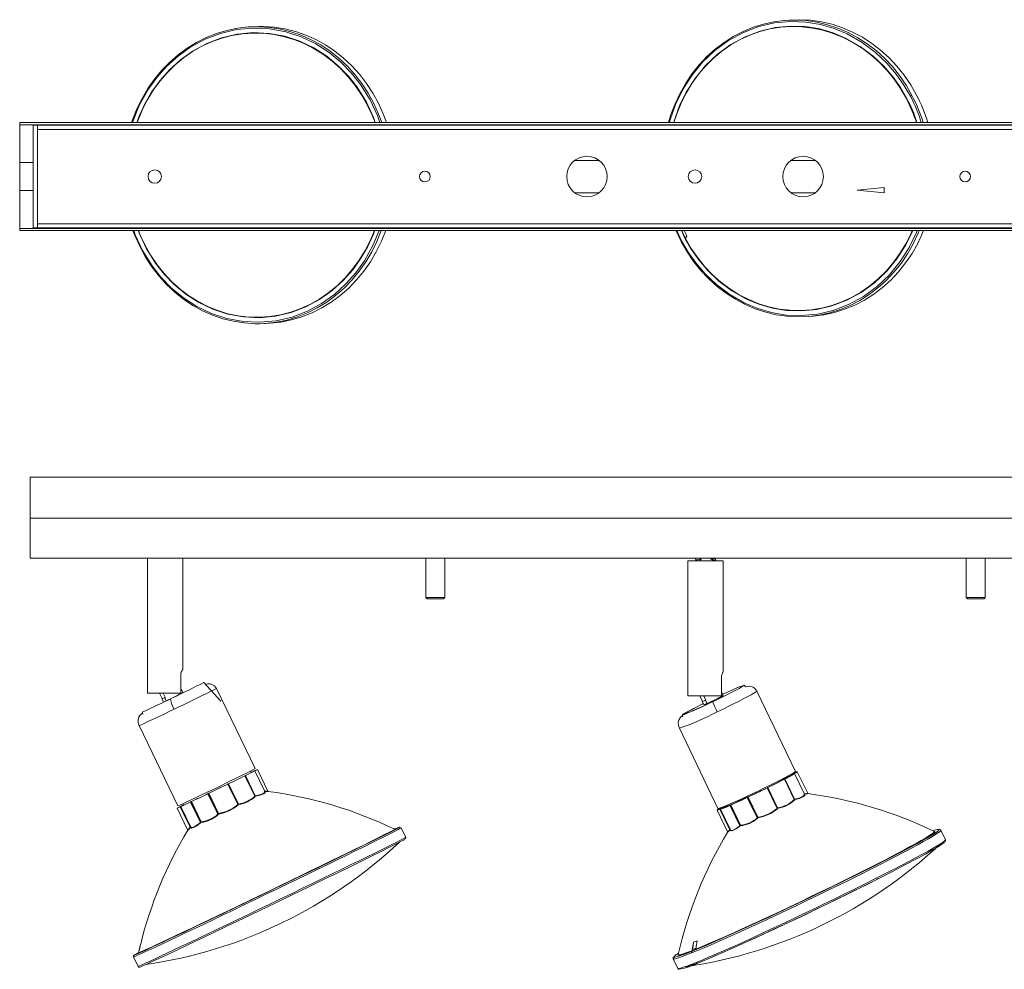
# Model space of a CAD drawing. Header units: millimetres. Extents: x 240 to 953, y -286 to 66.
# Tile 1 of 2: x 240 to 604, y -286 to 66. Entities that reach past the tile are written whole.
import ezdxf

# ---------------------------------------------------------------- set-up
doc = ezdxf.new("R2010")
doc.units = ezdxf.units.MM

msp = doc.modelspace()

# ---------------------------------------------------------------- linework, layer by layer
at = {"color": 7, "linetype": 'Continuous', "lineweight": 15}
for p, q in [((328.53, 63.16), (326.83, 63.13)), ((524.69, 65.57), (523, 65.43)), ((740, 27.63), (240, 27.63)), ((240, 27.63), (240, -12.37)), ((740, 26.83), (240, 26.83)), ((245, 26.63), (735, 26.63)), ((245, -11.37), (245, 26.63)), ((246.54, 26.63), (246.54, -11.37)), ((733.46, 25.09), (246.54, 25.09)), ((445.5, 13.63), (454.5, 13.63)), ((525.5, 13.63), (534.5, 13.63)), ((454.5, 1.63), (445.5, 1.63)), ((534.5, 1.63), (525.5, 1.63)), ((550, 2.63), (560, 3.63)), ((560, 1.63), (550, 2.63)), ((560, 3.63), (560, 1.63)), ((246.54, -9.84), (733.46, -9.84)), ((240, -11.57), (740, -11.57)), ((240, -12.37), (740, -12.37)), ((735, -11.37), (245, -11.37)), ((328.79, -46.85), (330.48, -46.82)), ((532.19, -44.19), (533.88, -44.04)), ((243.86, -103.71), (743.86, -103.71)), ((243.86, -133.71), (243.86, -103.71)), ((243.86, -118.91), (743.86, -118.91)), ((243.86, -133.71), (289.96, -133.71)), ((287.36, -133.71), (287.36, -183.71)), ((289.98, -133.71), (743.86, -133.71)), ((300.36, -174.88), (300.36, -133.71)), ((390.36, -133.71), (390.36, -148.21)), ((397.36, -148.21), (397.36, -133.71)), ((487.36, -134.71), (487.36, -184.71)), ((487.36, -134.71), (500.36, -134.71)), ((490, -133.85), (490.45, -134.35)), ((490.13, -133.71), (490.01, -133.85)), ((490.04, -133.86), (490.02, -133.85)), ((490.46, -134.34), (490.13, -134.71)), ((497.26, -133.86), (497.4, -133.71)), ((497.72, -134.35), (497.27, -133.85)), ((497.4, -134.71), (497.72, -134.36)), ((500.36, -175.95), (500.36, -134.71)), ((590.36, -133.71), (590.36, -148.21)), ((597.36, -148.21), (597.36, -133.71)), ((390.36, -148.21), (390.86, -148.71)), ((397.36, -148.21), (390.36, -148.21)), ((396.86, -148.71), (390.86, -148.71)), ((396.86, -148.71), (397.36, -148.21)), ((590.36, -148.21), (590.86, -148.71)), ((597.36, -148.21), (590.36, -148.21)), ((596.86, -148.71), (590.86, -148.71)), ((596.86, -148.71), (597.36, -148.21)), ((299.63, -176.24), (299.63, -183.71)), ((499.81, -177.24), (499.81, -184.71)), ((299.74, -182.34), (299.63, -182.1)), ((314.46, -186.69), (308.22, -179.7)), ((327.21, -211.62), (312.87, -181.9)), ((508.74, -181.29), (508.23, -180.72)), ((299.63, -183.71), (287.36, -183.71)), ((291.77, -183.71), (292.74, -185.72)), ((292.64, -185.77), (293.21, -186.95)), ((293.08, -183.71), (293.81, -185.22)), ((293.67, -185.29), (293.81, -185.22)), ((294.24, -186.47), (293.67, -185.29)), ((299.47, -183.95), (299.36, -183.71)), ((300.41, -183.47), (299.84, -182.29)), ((499.81, -184.71), (487.36, -184.71)), ((491.77, -184.71), (492.74, -186.71)), ((493.28, -184.71), (494.01, -186.22)), ((499.65, -184.95), (499.51, -185.02)), ((499.51, -185.02), (499.51, -185.02)), ((499.65, -184.95), (499.53, -184.71)), ((500.42, -184.48), (499.85, -183.3)), ((527.16, -212.64), (512.87, -182.92)), ((492.64, -186.76), (493.21, -187.94)), ((493.87, -186.29), (494.01, -186.22)), ((494.43, -187.47), (493.87, -186.29)), ((494.57, -187.4), (494.43, -187.47)), ((494.57, -187.4), (494.58, -187.41)), ((285.4, -190.71), (285.53, -191.48)), ((485.39, -191.7), (485.52, -192.46)), ((284.23, -195.72), (298.57, -225.44)), ((484.21, -196.7), (498.5, -226.42)), ((323.41, -214.25), (323.39, -214.26)), ((323.4, -214.26), (327.07, -221.86)), ((323.41, -214.25), (323.41, -214.25)), ((323.42, -214.26), (323.42, -214.25)), ((323.42, -214.25), (327.05, -221.76)), ((323.42, -214.26), (327.06, -221.8)), ((327.15, -221.71), (323.53, -214.2)), ((325.72, -213.03), (325.48, -212.52)), ((325.72, -213.03), (325.72, -213.03)), ((326.66, -212.54), (326.65, -212.55)), ((326.73, -212.51), (326.81, -212.48)), ((326.81, -212.48), (326.85, -212.46)), ((326.91, -212.5), (326.95, -212.48)), ((326.97, -212.47), (326.95, -212.48)), ((326.95, -212.48), (326.97, -212.47)), ((326.97, -212.47), (327, -212.46)), ((330.72, -220.15), (327.01, -212.47)), ((327.01, -212.47), (327.01, -212.47)), ((331.86, -219.93), (328.01, -211.95)), ((328.01, -211.95), (328.01, -211.95)), ((525.58, -213.84), (525.53, -213.74)), ((526.73, -213.15), (526.66, -213.18)), ((526.66, -213.18), (526.73, -213.15)), ((526.76, -213.46), (526.72, -213.48)), ((526.72, -213.48), (526.76, -213.46)), ((526.78, -213.13), (526.73, -213.15)), ((526.73, -213.15), (526.78, -213.13)), ((526.77, -213.46), (526.75, -213.49)), ((526.76, -213.46), (526.76, -213.46)), ((526.76, -213.46), (526.77, -213.46)), ((526.78, -213.13), (527.01, -213.03)), ((526.81, -213.47), (526.79, -213.46)), ((530.49, -221.12), (526.81, -213.47)), ((531.71, -220.75), (527.87, -212.76)), ((310.03, -220.75), (317.08, -217.35)), ((317.11, -217.32), (317.07, -217.35)), ((317.08, -217.35), (317.12, -217.33)), ((317.08, -217.35), (320.74, -224.94)), ((317.16, -217.3), (317.11, -217.32)), ((317.12, -217.33), (317.17, -217.31)), ((317.12, -217.33), (320.76, -224.88)), ((317.17, -217.31), (320.79, -224.82)), ((320.96, -224.74), (317.34, -217.23)), ((520.58, -226.13), (516.97, -218.62)), ((523.1, -215.5), (523.08, -215.51)), ((523.11, -215.5), (523.1, -215.5)), ((523.1, -215.52), (526.75, -223.11)), ((523.11, -215.51), (523.12, -215.5)), ((523.11, -215.51), (526.74, -223.06)), ((523.12, -215.5), (526.73, -223.01)), ((526.84, -222.96), (523.22, -215.44)), ((309.76, -220.87), (309.7, -220.9)), ((309.7, -220.91), (309.77, -220.88)), ((309.7, -220.91), (313.36, -228.5)), ((309.84, -220.83), (309.76, -220.87)), ((309.77, -220.88), (309.85, -220.84)), ((309.77, -220.88), (313.41, -228.43)), ((310.03, -220.75), (309.85, -220.84)), ((309.85, -220.84), (313.47, -228.35)), ((313.65, -228.26), (310.03, -220.75)), ((327.06, -221.8), (327.05, -221.76)), ((327.23, -221.86), (327.24, -221.9)), ((330.66, -220.18), (330.66, -220.21)), ((330.69, -220.13), (330.75, -220.15)), ((330.8, -220.18), (330.82, -220.32)), ((509.38, -222.26), (509.32, -222.29)), ((509.32, -222.3), (512.97, -229.89)), ((509.46, -222.22), (509.38, -222.26)), ((509.39, -222.26), (509.47, -222.22)), ((509.39, -222.26), (513.02, -229.81)), ((509.47, -222.22), (513.08, -229.74)), ((513.26, -229.65), (509.65, -222.14)), ((516.74, -218.72), (516.69, -218.75)), ((516.7, -218.75), (520.35, -226.34)), ((516.79, -218.7), (516.74, -218.72)), ((516.75, -218.73), (516.8, -218.7)), ((516.75, -218.73), (520.38, -226.28)), ((516.8, -218.7), (520.41, -226.21)), ((530.44, -221.15), (530.44, -221.21)), ((530.48, -221.11), (530.54, -221.13)), ((530.59, -221.16), (530.6, -221.32)), ((299.36, -225.72), (299.35, -225.73)), ((299.4, -225.7), (299.36, -225.72)), ((299.46, -225.76), (299.51, -225.73)), ((299.46, -225.76), (303.13, -233.35)), ((299.51, -225.72), (299.47, -225.74)), ((299.59, -225.69), (299.51, -225.72)), ((299.51, -225.73), (299.59, -225.7)), ((299.51, -225.73), (303.15, -233.28)), ((299.59, -225.7), (303.21, -233.21)), ((299.66, -225.62), (299.65, -225.62)), ((299.67, -225.66), (299.65, -225.67)), ((299.65, -225.67), (303.33, -233.3)), ((299.71, -225.63), (299.67, -225.65)), ((299.67, -225.65), (299.67, -225.65)), ((300.31, -225.26), (300.57, -225.13)), ((300.34, -224.65), (300.59, -225.15)), ((303.32, -223.95), (303.25, -223.98)), ((303.25, -223.99), (303.32, -223.96)), ((303.25, -223.99), (306.92, -231.58)), ((303.4, -223.9), (303.32, -223.95)), ((303.32, -223.96), (303.41, -223.91)), ((303.32, -223.96), (306.96, -231.5)), ((303.41, -223.91), (307.03, -231.42)), ((307.18, -231.35), (303.56, -223.84)), ((320.76, -224.88), (320.79, -224.82)), ((320.99, -224.91), (320.96, -224.97)), ((500.38, -225.83), (500.43, -225.94)), ((502.99, -225.16), (502.93, -225.19)), ((502.93, -225.2), (506.58, -232.79)), ((503.08, -225.12), (502.99, -225.16)), ((503, -225.17), (503.08, -225.13)), ((503, -225.17), (506.62, -232.72)), ((503.08, -225.13), (506.69, -232.64)), ((503.24, -225.05), (503.23, -225.05)), ((506.85, -232.57), (503.23, -225.06)), ((526.74, -223.06), (526.73, -223.01)), ((526.91, -223.11), (526.92, -223.15)), ((298.32, -226.27), (302.18, -234.28)), ((313.41, -228.43), (313.47, -228.35)), ((313.65, -228.26), (313.47, -228.35)), ((313.65, -228.45), (313.59, -228.53)), ((498.16, -227.06), (501.99, -235.03)), ((499.24, -226.34), (499.37, -226.2)), ((499.26, -226.34), (499.24, -226.34)), ((499.29, -226.65), (499.24, -226.67)), ((499.24, -226.69), (502.89, -234.28)), ((499.3, -226.32), (499.26, -226.34)), ((499.31, -226.32), (499.28, -226.34)), ((499.36, -226.62), (499.29, -226.65)), ((499.29, -226.67), (499.36, -226.63)), ((499.29, -226.67), (502.92, -234.21)), ((499.36, -226.63), (502.97, -234.14)), ((499.44, -226.6), (499.42, -226.64)), ((499.42, -226.64), (503.09, -234.28)), ((499.48, -226.6), (499.44, -226.59)), ((520.38, -226.28), (520.41, -226.21)), ((520.61, -226.3), (520.58, -226.37)), ((303.15, -233.28), (303.21, -233.21)), ((303.34, -233.32), (303.31, -233.22)), ((306.96, -231.5), (307.03, -231.42)), ((307.16, -231.55), (307.09, -231.63)), ((506.62, -232.72), (506.69, -232.64)), ((506.82, -232.77), (506.75, -232.85)), ((507.2, -232.59), (506.85, -232.57)), ((513.02, -229.81), (513.08, -229.74)), ((513.25, -229.84), (513.19, -229.92)), ((302.17, -234.45), (302.22, -234.38)), ((302.38, -234.17), (302.83, -233.65)), ((303.28, -233.36), (303.22, -233.43)), ((303.39, -233.47), (303.28, -233.36)), ((378.83, -234.08), (378.83, -234.08)), ((378.99, -234.07), (378.97, -234.09)), ((382.9, -237.08), (381.21, -233.57)), ((502.03, -235.01), (502, -235.02)), ((502.7, -234.46), (502.89, -234.28)), ((502.97, -234.14), (502.92, -234.21)), ((503.04, -234.3), (502.98, -234.37)), ((503.16, -234.46), (503.04, -234.3)), ((578.68, -234.88), (578.73, -234.92)), ((581.02, -234.43), (581.02, -234.42)), ((582.71, -237.95), (581.02, -234.43)), ((382.9, -237.08), (382.9, -237.09)), ((284.76, -276.66), (284.09, -279.46)), ((284.77, -276.67), (284.77, -276.67)), ((284.78, -276.67), (284.77, -276.67)), ((489.44, -275.93), (489.44, -275.93)), ((283.91, -279.96), (284, -279.88)), ((284.12, -279.45), (284.04, -279.82)), ((282.13, -281.36), (282.13, -281.37)), ((282.13, -281.37), (283.83, -284.88)), ((481.88, -282), (481.89, -282.1)), ((481.88, -282.08), (481.89, -282.1)), ((481.89, -282.1), (483.58, -285.61)), ((283.84, -284.88), (283.83, -284.88)), ((483.59, -285.63), (483.58, -285.61))]:
    msp.add_line(p, q, dxfattribs=at)
at = {"color": 8, "linetype": 'Continuous', "lineweight": 15}
for p, q in [((245, 12.83), (240, 12.83)), ((240, 2.43), (245, 2.43)), ((485.05, -16.22), (483.23, -12.37)), ((486.38, -15.38), (484.95, -12.37)), ((485.03, -12.37), (486.46, -15.3)), ((325.61, -213.1), (325.72, -213.03)), ((525.43, -214.02), (525.52, -213.96)), ((526.53, -213.2), (526.57, -213.21)), ((526.72, -213.48), (526.72, -213.48)), ((526.76, -213.46), (526.76, -213.46)), ((300.59, -225.16), (300.6, -225.15)), ((300.59, -225.15), (300.59, -225.16)), ((499.22, -226.35), (499.24, -226.36)), ((499.26, -226.35), (499.28, -226.34)), ((284.01, -279.82), (284.02, -279.82)), ((282.13, -281.37), (282.15, -281.37))]:
    msp.add_line(p, q, dxfattribs=at)
at = {"color": 7, "linetype": 'Continuous', "lineweight": 15, "flags": 128}
for points in [[(524.69, 65.57), (524.86, 65.58), (528.85, 65.72), (532.84, 65.51), (536.81, 64.94), (540.73, 64.01), (544.57, 62.74), (548.32, 61.14), (551.94, 59.21), (555.41, 56.96), (558.72, 54.41), (561.83, 51.58), (564.74, 48.49), (567.41, 45.15), (569.84, 41.59), (572, 37.83)], [(326.83, 63.13), (324.57, 63.04), (320.6, 62.59), (316.68, 61.78), (312.84, 60.63), (309.08, 59.14), (305.46, 57.32), (301.97, 55.17), (298.65, 52.73), (295.53, 49.99), (292.61, 46.98), (289.92, 43.72), (287.47, 40.23), (285.29, 36.54), (283.38, 32.65), (281.76, 28.61), (281.42, 27.63)], [(328.53, 63.16), (330.25, 63.16), (334.24, 62.9), (338.19, 62.28), (342.09, 61.31), (345.9, 60), (349.61, 58.35), (353.19, 56.38), (356.61, 54.09), (359.86, 51.51), (362.91, 48.64), (365.75, 45.52), (368.35, 42.14), (370.69, 38.55), (372.77, 34.77), (374.57, 30.81), (375.77, 27.63)], [(523, 65.43), (519.22, 64.95), (515.31, 64.1), (511.49, 62.91), (507.77, 61.37), (504.17, 59.51), (500.73, 57.33), (497.47, 54.85), (494.4, 52.08), (491.54, 49.04), (488.92, 45.75), (486.55, 42.24), (484.45, 38.52), (482.62, 34.62), (481.09, 30.56), (480.19, 27.63)], [(572, 37.83), (572.06, 37.81), (572.03, 37.75), (572.01, 37.74)], [(281.92, -12.37), (282.74, -14.49), (284.54, -18.45), (286.62, -22.24), (288.97, -25.83), (291.57, -29.2), (294.4, -32.33), (297.45, -35.19), (300.7, -37.78), (304.12, -40.06), (307.7, -42.04), (311.41, -43.69), (315.23, -45), (319.12, -45.97), (323.07, -46.58), (327.06, -46.85), (328.79, -46.85)], [(375.52, -12.37), (373.93, -16.34), (372.02, -20.22), (369.84, -23.92), (367.4, -27.41), (364.7, -30.67), (361.79, -33.68), (358.66, -36.41), (355.34, -38.86), (351.86, -41), (348.23, -42.82), (344.48, -44.32), (340.63, -45.47), (336.71, -46.27), (332.74, -46.72), (330.48, -46.82)], [(482.94, -12.37), (482.99, -12.51), (484.88, -16.44)], [(574.61, -12.37), (574.26, -13.23), (572.43, -17.13), (570.33, -20.85), (567.96, -24.37), (565.34, -27.66), (562.48, -30.69), (559.41, -33.46), (556.15, -35.95), (552.71, -38.13), (549.11, -39.99), (545.39, -41.52), (541.57, -42.72), (537.66, -43.56), (533.88, -44.04)], [(484.88, -16.44), (484.83, -16.43), (484.86, -16.37), (484.94, -16.3), (485.05, -16.22)], [(484.88, -16.44), (487.04, -20.21), (489.47, -23.77), (492.14, -27.11), (495.05, -30.2), (498.16, -33.03), (501.47, -35.58), (504.94, -37.82), (508.56, -39.75), (512.31, -41.36), (516.15, -42.63), (520.07, -43.55), (524.04, -44.12), (528.03, -44.34), (532.02, -44.2), (532.19, -44.19)], [(490.47, -134.35), (490.47, -134.34), (491.03, -134.26), (492.32, -134.18)], [(496.32, -133.71), (496.12, -133.85), (495.88, -134)], [(496.64, -134.47), (496.35, -134.69), (496.32, -134.71)], [(508.18, -180.7), (508.2, -180.78), (507.88, -181.02), (507.25, -181.4), (506.32, -181.93), (505.12, -182.57), (503.67, -183.32), (502.03, -184.16), (500.24, -185.05), (498.35, -185.98), (496.42, -186.91), (494.49, -187.82), (492.64, -188.69), (490.9, -189.48), (489.33, -190.18), (487.98, -190.77), (486.88, -191.23), (486.07, -191.54), (485.57, -191.7), (485.39, -191.7), (485.54, -191.54), (486.01, -191.23), (486.8, -190.77), (487.87, -190.18), (489.2, -189.48), (490.75, -188.69), (492.47, -187.82), (493.02, -187.55)], [(500.24, -184.11), (501.72, -183.43), (503.43, -182.66), (504.28, -182.28), (505.04, -181.95), (506.38, -181.4), (507.26, -181.09), (507.53, -181.07), (507.49, -181.11)], [(292.74, -185.71), (292.69, -185.74), (292.64, -185.77), (292.72, -185.74), (292.92, -185.64), (293.24, -185.49), (293.67, -185.29)], [(299.63, -182.38), (299.76, -182.32), (299.84, -182.29), (299.79, -182.32), (299.63, -182.41)], [(299.74, -182.34), (299.69, -182.37), (299.63, -182.4)], [(499.81, -183.29), (499.83, -183.29), (499.83, -183.32), (499.81, -183.34)], [(492.72, -186.68), (492.65, -186.74), (492.65, -186.77), (492.78, -186.74), (493.03, -186.64), (493.4, -186.49), (493.87, -186.29)], [(323.53, -214.2), (323.52, -214.2), (323.52, -214.2), (323.52, -214.2), (323.52, -214.2)], [(326.59, -212.61), (326.6, -212.6), (326.67, -212.58)], [(326.85, -212.46), (327.68, -212.07), (327.99, -211.94)], [(326.93, -212.49), (326.9, -212.5), (326.89, -212.51), (326.9, -212.5), (326.91, -212.5)], [(327.99, -211.94), (327.74, -212.08), (326.93, -212.49)], [(527.16, -212.64), (527.16, -212.67), (526.96, -212.86), (526.43, -213.21), (525.61, -213.69), (524.5, -214.31), (523.13, -215.04), (521.52, -215.87), (519.73, -216.78), (517.78, -217.76), (515.72, -218.78), (513.59, -219.81), (511.45, -220.83), (509.34, -221.83), (507.31, -222.78), (505.4, -223.65), (503.66, -224.43), (502.12, -225.1), (500.82, -225.65), (499.79, -226.06), (499.05, -226.33), (498.62, -226.44), (498.5, -226.42)], [(501.86, -225.56), (502.73, -225.2), (504.06, -224.62), (505.79, -223.85), (507.98, -222.85), (510.6, -221.63), (513.56, -220.22), (516.67, -218.7), (519.64, -217.22), (522.21, -215.9), (524.16, -214.85), (525.41, -214.13), (526, -213.73), (526.02, -213.66)], [(526.73, -213.46), (526.71, -213.48), (526.7, -213.48), (526.7, -213.48), (526.72, -213.48)], [(526.76, -213.46), (526.76, -213.46), (526.76, -213.46)], [(526.77, -213.47), (526.77, -213.47), (526.77, -213.46)], [(527.01, -213.03), (527.66, -212.79), (527.82, -212.78)], [(527.87, -212.76), (527.84, -212.75), (527.74, -212.77)], [(317.07, -217.35), (315.44, -218.14), (313.56, -219.05), (311.67, -219.96), (310.03, -220.74)], [(317.08, -217.35), (317.07, -217.35), (317.07, -217.35), (317.07, -217.35), (317.07, -217.35)], [(523.22, -215.44), (523.22, -215.44), (523.22, -215.44), (523.22, -215.44), (523.22, -215.44)], [(309.7, -220.9), (307.88, -221.78), (306.09, -222.64), (304.59, -223.35), (303.56, -223.83)], [(309.77, -220.88), (309.77, -220.88), (309.76, -220.88), (309.76, -220.87), (309.76, -220.87), (309.76, -220.87), (309.76, -220.87), (309.76, -220.87), (309.76, -220.87)], [(309.84, -220.83), (309.84, -220.83), (309.84, -220.83), (309.84, -220.83), (309.84, -220.84), (309.84, -220.84), (309.84, -220.84), (309.84, -220.84), (309.85, -220.84)], [(310.03, -220.75), (310.03, -220.75), (310.03, -220.75), (310.03, -220.74), (310.03, -220.74)], [(327.06, -221.8), (327.07, -221.83), (327.07, -221.86)], [(327.24, -221.9), (327.24, -221.93), (327.23, -221.96)], [(332.02, -220.05), (331.68, -220.06), (330.69, -220.13)], [(330.75, -220.15), (330.78, -220.16), (330.8, -220.18)], [(509.39, -222.26), (509.39, -222.26), (509.39, -222.26), (509.38, -222.26), (509.38, -222.26), (509.38, -222.26), (509.38, -222.26), (509.38, -222.26), (509.38, -222.26)], [(509.46, -222.22), (509.46, -222.22), (509.46, -222.22), (509.46, -222.22), (509.46, -222.22), (509.46, -222.22), (509.47, -222.22), (509.47, -222.22), (509.47, -222.22)], [(509.65, -222.14), (509.65, -222.13), (509.65, -222.13), (509.65, -222.13), (509.65, -222.13)], [(516.7, -218.75), (516.7, -218.75), (516.7, -218.75), (516.7, -218.75), (516.69, -218.75)], [(531.69, -220.76), (531.71, -220.76), (531.35, -220.85), (530.36, -220.98)], [(530.47, -221.11), (530.5, -221.11), (530.5, -221.11)], [(531.71, -220.85), (531.87, -220.87), (531.5, -220.97), (530.48, -221.11)], [(530.54, -221.13), (530.57, -221.15), (530.59, -221.16)], [(298.33, -226.26), (298.6, -226.11), (299.39, -225.71)], [(299.35, -225.73), (299.44, -225.67), (299.56, -225.61)], [(299.39, -225.71), (299.42, -225.7), (299.43, -225.69)], [(299.43, -225.69), (299.42, -225.7), (299.4, -225.7)], [(299.51, -225.73), (299.51, -225.73), (299.51, -225.73), (299.51, -225.73), (299.51, -225.73), (299.51, -225.72), (299.51, -225.72), (299.51, -225.72), (299.51, -225.72)], [(299.59, -225.69), (299.59, -225.69), (299.58, -225.69), (299.58, -225.69), (299.58, -225.69), (299.58, -225.69), (299.58, -225.69), (299.58, -225.7), (299.59, -225.7)], [(299.65, -225.56), (300.11, -225.33), (300.56, -225.11)], [(299.65, -225.62), (299.76, -225.55), (300.09, -225.37)], [(300.1, -225.4), (300.26, -225.34), (300.43, -225.27)], [(303.25, -223.99), (303.25, -223.98), (303.25, -223.98), (303.25, -223.98), (303.25, -223.98)], [(320.76, -224.88), (320.76, -224.91), (320.74, -224.94)], [(320.96, -224.97), (320.93, -225.01), (320.89, -225.06)], [(501.78, -225.59), (500.51, -226.07), (500.06, -226.17), (500.07, -226.15)], [(500.43, -225.94), (500.43, -225.94), (500.43, -225.94), (500.43, -225.94), (500.43, -225.94), (500.43, -225.94), (500.43, -225.94), (500.43, -225.94), (500.43, -225.94), (500.43, -225.94), (500.43, -225.94), (500.43, -225.94), (500.43, -225.94), (500.43, -225.94), (500.43, -225.94), (500.43, -225.94)], [(502.93, -225.2), (502.93, -225.2), (502.93, -225.19), (502.93, -225.19), (502.93, -225.19)], [(526.74, -223.06), (526.75, -223.09), (526.75, -223.11)], [(526.92, -223.15), (526.93, -223.19), (526.91, -223.22)], [(313.41, -228.43), (313.39, -228.47), (313.36, -228.5)], [(313.59, -228.53), (313.53, -228.58), (313.48, -228.63)], [(498.18, -227.03), (498.16, -227.04), (498.47, -226.8), (499.28, -226.34)], [(499.36, -226.22), (499.24, -226.32), (499.22, -226.35)], [(499.28, -226.34), (499.31, -226.32), (499.32, -226.32), (499.32, -226.32), (499.3, -226.32)], [(499.29, -226.67), (499.29, -226.66), (499.29, -226.66), (499.29, -226.66), (499.29, -226.66), (499.29, -226.66), (499.29, -226.66), (499.29, -226.65), (499.29, -226.65)], [(499.42, -226.6), (499.39, -226.61), (499.36, -226.62)], [(499.36, -226.62), (499.36, -226.62), (499.36, -226.62), (499.36, -226.62), (499.36, -226.62), (499.36, -226.63), (499.36, -226.63), (499.36, -226.63), (499.36, -226.63)], [(499.44, -226.59), (499.44, -226.59), (499.42, -226.6)], [(499.44, -226.6), (499.44, -226.59), (499.44, -226.59)], [(499.44, -226.6), (499.44, -226.6), (499.44, -226.6)], [(520.38, -226.28), (520.37, -226.31), (520.35, -226.34)], [(520.58, -226.37), (520.55, -226.42), (520.5, -226.46)], [(306.92, -231.58), (305.62, -232.56), (304.53, -233.2), (303.75, -233.47), (303.34, -233.32)], [(306.96, -231.5), (306.94, -231.55), (306.92, -231.58)], [(307.09, -231.63), (307.04, -231.68), (306.98, -231.73)], [(506.64, -232.95), (505.2, -233.98), (504.05, -234.57)], [(506.58, -232.79), (505.22, -233.77), (504.11, -234.36)], [(506.62, -232.72), (506.6, -232.76), (506.58, -232.79)], [(506.75, -232.85), (506.7, -232.9), (506.64, -232.95)], [(513.02, -229.81), (513, -229.85), (512.97, -229.89)], [(513.19, -229.92), (513.14, -229.97), (513.08, -230.02)], [(282.15, -281.37), (282.41, -281.28), (282.99, -281.04), (283.88, -280.64), (285.09, -280.1), (286.6, -279.41), (288.4, -278.57), (290.48, -277.6), (292.83, -276.5), (295.43, -275.27), (298.26, -273.93), (301.31, -272.48), (304.56, -270.94), (307.99, -269.31), (311.56, -267.6), (315.27, -265.82), (319.09, -263.99), (322.98, -262.12), (326.93, -260.22), (330.92, -258.3), (334.91, -256.38), (338.87, -254.46), (342.79, -252.56), (346.64, -250.69), (350.39, -248.87), (354.02, -247.11), (357.51, -245.41), (360.82, -243.78), (363.95, -242.25), (366.87, -240.82), (369.56, -239.49), (372.01, -238.28), (374.19, -237.2), (376.1, -236.24), (377.72, -235.43), (379.04, -234.76), (380.05, -234.23), (380.75, -233.86), (381.13, -233.63), (381.19, -233.57)], [(380.52, -233.33), (380.44, -233.42), (379.94, -233.7), (378.91, -234.25), (377.21, -235.11), (374.76, -236.35), (371.45, -237.99), (368.33, -239.54), (364.65, -241.35), (360.41, -243.43), (355.63, -245.76), (350.38, -248.32), (344.73, -251.06), (338.78, -253.94), (332.68, -256.89), (326.56, -259.84), (320.57, -262.72), (314.82, -265.48), (309.45, -268.05), (304.52, -270.4), (300.11, -272.49), (296.25, -274.32), (292.93, -275.89), (289.36, -277.56), (286.64, -278.82), (284.69, -279.72), (283.41, -280.29), (282.68, -280.6), (282.38, -280.7)], [(303.15, -233.52), (302.43, -234.24), (302.17, -234.45)], [(303.13, -233.35), (302.45, -234.03), (302.18, -234.27)], [(303.15, -233.28), (303.14, -233.32), (303.13, -233.35)], [(303.22, -233.43), (303.18, -233.49), (303.15, -233.52)], [(380.52, -233.33), (380.73, -233.28), (380.81, -233.3)], [(502.01, -235.22), (501.99, -235.23), (502.08, -235.09)], [(502.92, -234.21), (502.9, -234.25), (502.89, -234.28)], [(502.98, -234.37), (502.94, -234.42), (502.91, -234.46)], [(284.51, -285.11), (284.81, -285.01), (285.54, -284.7), (286.82, -284.13), (288.77, -283.24), (291.49, -281.98), (295.06, -280.3), (298.38, -278.74), (302.24, -276.91), (306.65, -274.81), (311.58, -272.46), (316.95, -269.89), (322.7, -267.14), (328.69, -264.25), (334.81, -261.3), (340.91, -258.36), (346.85, -255.48), (352.51, -252.73), (357.76, -250.17), (362.53, -247.84), (366.78, -245.76), (370.46, -243.95), (373.58, -242.41), (376.89, -240.76), (379.34, -239.52), (381.03, -238.66), (382.07, -238.11), (382.46, -237.89)], [(382.71, -237.64), (382.83, -237.52), (382.9, -237.08)], [(491.03, -283.66), (493.41, -282.69), (496.24, -281.49), (499.71, -279.98), (503.9, -278.13), (508.81, -275.92), (514.46, -273.33), (519.2, -271.13), (524.32, -268.73), (529.76, -266.15), (535.44, -263.42), (541.27, -260.6), (547.11, -257.74), (552.83, -254.9), (558.3, -252.15), (563.37, -249.56), (567.95, -247.19), (571.94, -245.07), (575.28, -243.25), (577.96, -241.74), (579.98, -240.54), (581.37, -239.65), (582.18, -239.04), (582.34, -238.81)], [(582.63, -238.61), (582.67, -238.55), (582.71, -238.46), (582.75, -238.37), (582.71, -237.95)], [(284.76, -276.66), (284.76, -276.67), (284.76, -276.67), (284.76, -276.67), (284.77, -276.67)], [(488.94, -278.68), (489.27, -277.33), (489.44, -275.93)], [(284.1, -279.47), (284.1, -279.47), (284.09, -279.47), (284.09, -279.47), (284.09, -279.46)], [(282.32, -280.81), (282.2, -280.93), (282.13, -281.36)], [(482.38, -281.52), (482.19, -281.67), (481.92, -281.96)]]:
    msp.add_lwpolyline(points, dxfattribs=at)
at = {"color": 8, "linetype": 'Continuous', "lineweight": 15, "flags": 128}
for points in [[(281.71, 27.63), (281.83, 28.05), (284.28, 33.97), (287.59, 39.9), (290.72, 44.26), (294.4, 48.42), (298.64, 52.27), (303.41, 55.67), (308.67, 58.5), (314.32, 60.66), (320.26, 62.06), (326.36, 62.62), (332.48, 62.35), (338.48, 61.23), (344.22, 59.35), (349.6, 56.76), (354.52, 53.59), (358.93, 49.96), (362.79, 45.97), (366.11, 41.76), (369.69, 36), (372.4, 30.2), (373.29, 27.63)], [(374.07, 27.63), (372.88, 30.78), (371.08, 34.74), (369, 38.52), (366.65, 42.11), (364.05, 45.48), (361.22, 48.61), (358.16, 51.48), (354.92, 54.06), (351.49, 56.35), (347.91, 58.32), (344.21, 59.97), (340.39, 61.28), (336.5, 62.25), (332.54, 62.87), (328.56, 63.13), (326.83, 63.13)], [(480.5, 27.63), (480.76, 28.68), (482.78, 34.3), (485.46, 39.81), (488.81, 45.07), (492.79, 49.95), (497.37, 54.3), (502.45, 58.01), (507.91, 60.98), (513.63, 63.15), (519.47, 64.5), (525.3, 65.05), (530.98, 64.84), (536.43, 63.95), (541.54, 62.47), (546.28, 60.5), (551.93, 57.3), (556.84, 53.61), (561.03, 49.62), (564.5, 45.55), (567.33, 41.52), (569.71, 37.42)], [(482.1, 27.63), (482.22, 28.12), (484.18, 33.56), (486.77, 38.9), (490.01, 43.99), (493.88, 48.72), (498.31, 52.93), (503.23, 56.52), (508.52, 59.4), (514.06, 61.51), (519.72, 62.82), (525.36, 63.35), (530.87, 63.15), (536.14, 62.29), (541.1, 60.85), (545.69, 58.94), (551.16, 55.84), (555.92, 52.27), (559.98, 48.4), (563.34, 44.46), (566.08, 40.55), (568.38, 36.58)], [(568.23, 36.51), (566.1, 40.2), (563.71, 43.69), (561.07, 46.95), (558.19, 49.97), (555.11, 52.71), (551.84, 55.17), (548.4, 57.33), (544.82, 59.16), (541.11, 60.67), (537.32, 61.83), (533.45, 62.64), (529.55, 63.1), (525.63, 63.2), (521.72, 62.93), (517.84, 62.32), (514.04, 61.34), (510.32, 60.02), (506.72, 58.37), (503.26, 56.39), (499.97, 54.09), (496.86, 51.5), (493.97, 48.63), (491.3, 45.49), (488.87, 42.12), (486.71, 38.54), (484.83, 34.76), (483.23, 30.82), (482.19, 27.63)], [(570.31, 37.69), (568.15, 41.45), (565.72, 45.01), (563.05, 48.35), (560.15, 51.44), (557.03, 54.27), (553.73, 56.82), (550.25, 59.06), (546.63, 61), (542.88, 62.6), (539.04, 63.87), (535.12, 64.79), (531.15, 65.37), (527.16, 65.58), (523.18, 65.44), (523, 65.43)], [(283.38, 27.63), (284.34, 30.25), (286.35, 34.58), (288.84, 38.91), (291.87, 43.13), (295.43, 47.16), (299.54, 50.89), (304.17, 54.18), (309.26, 56.93), (314.73, 59.02), (320.49, 60.37), (326.4, 60.92), (332.33, 60.65), (338.14, 59.58), (343.7, 57.75), (348.91, 55.24), (353.68, 52.17), (357.95, 48.65), (361.69, 44.79), (364.9, 40.71), (368.37, 35.13), (371, 29.51), (371.65, 27.63)], [(371.54, 27.63), (370.48, 30.31), (368.68, 34.18), (366.59, 37.86), (364.23, 41.35), (361.62, 44.61), (358.78, 47.62), (355.73, 50.36), (352.49, 52.81), (349.07, 54.96), (345.51, 56.78), (341.82, 58.28), (338.04, 59.43), (334.19, 60.23), (330.29, 60.68), (326.37, 60.76), (322.46, 60.49), (318.58, 59.86), (314.77, 58.88), (311.04, 57.55), (307.43, 55.88), (303.95, 53.89), (300.64, 51.58), (297.51, 48.98), (294.58, 46.09), (291.88, 42.95), (289.42, 39.57), (287.23, 35.98), (285.31, 32.2), (283.68, 28.25), (283.45, 27.63)], [(373.1, -12.37), (370.9, -17.69), (367.59, -23.62), (364.47, -27.98), (360.79, -32.15), (356.55, -35.99), (351.77, -39.39), (346.52, -42.22), (340.86, -44.38), (334.92, -45.78), (328.82, -46.35), (322.7, -46.07), (316.71, -44.96), (310.96, -43.07), (305.59, -40.49), (300.66, -37.32), (296.25, -33.68), (292.39, -29.7), (289.07, -25.49), (285.5, -19.72), (282.78, -13.92), (282.25, -12.37)], [(371.43, -12.37), (370.84, -13.98), (368.84, -18.31), (366.34, -22.63), (363.31, -26.86), (359.75, -30.89), (355.64, -34.61), (351.02, -37.9), (345.93, -40.65), (340.45, -42.74), (334.69, -44.09), (328.79, -44.64), (322.86, -44.37), (317.05, -43.3), (311.48, -41.47), (306.27, -38.97), (301.51, -35.9), (297.23, -32.37), (293.49, -28.51), (290.28, -24.43), (286.81, -18.85), (284.18, -13.23), (283.89, -12.37)], [(283.96, -12.37), (284.63, -14.03), (286.44, -17.9), (288.53, -21.59), (290.89, -25.07), (293.49, -28.33), (296.33, -31.34), (299.39, -34.08), (302.63, -36.53), (306.05, -38.68), (309.61, -40.51), (313.29, -42), (317.08, -43.15), (320.93, -43.96), (324.83, -44.4), (328.75, -44.49), (332.66, -44.22), (336.53, -43.59), (340.35, -42.6), (344.07, -41.27), (347.69, -39.6), (351.16, -37.61), (354.48, -35.3), (357.61, -32.7), (360.53, -29.82), (363.24, -26.68), (365.69, -23.3), (367.89, -19.7), (369.81, -15.92), (371.29, -12.37)], [(328.79, -46.85), (331.05, -46.75), (335.01, -46.3), (338.93, -45.5), (342.78, -44.35), (346.53, -42.85), (350.16, -41.03), (353.65, -38.89), (356.96, -36.44), (360.09, -33.71), (363.01, -30.7), (365.7, -27.44), (368.15, -23.95), (370.33, -20.25), (372.24, -16.37), (373.84, -12.37)], [(572.24, -12.37), (571.98, -13.09), (569.3, -18.6), (565.95, -23.86), (561.96, -28.74), (557.39, -33.09), (552.31, -36.8), (546.85, -39.77), (541.13, -41.94), (535.29, -43.3), (529.46, -43.84), (523.78, -43.64), (518.33, -42.75), (513.22, -41.27), (508.48, -39.29), (502.83, -36.09), (497.92, -32.4), (493.73, -28.42), (490.26, -24.35), (487.43, -20.31), (485.05, -16.22)], [(570.57, -12.37), (567.99, -17.69), (564.75, -22.79), (560.88, -27.51), (556.45, -31.73), (551.53, -35.32), (546.24, -38.2), (540.7, -40.3), (535.04, -41.61), (529.4, -42.14), (523.89, -41.94), (518.62, -41.08), (513.66, -39.64), (509.07, -37.73), (503.6, -34.63), (498.84, -31.06), (494.78, -27.2), (491.42, -23.25), (488.68, -19.35), (486.38, -15.38)], [(486.46, -15.3), (488.59, -19), (490.99, -22.49), (493.63, -25.75), (496.5, -28.77), (499.58, -31.51), (502.85, -33.97), (506.29, -36.13), (509.88, -37.96), (513.58, -39.47), (517.38, -40.63), (521.24, -41.44), (525.15, -41.9), (529.07, -42), (532.98, -41.73), (536.85, -41.12), (540.66, -40.14), (544.37, -38.82), (547.97, -37.17), (551.43, -35.18), (554.72, -32.89), (557.83, -30.3), (560.73, -27.42), (563.4, -24.29), (565.82, -20.92), (567.98, -17.34), (569.87, -13.56), (570.39, -12.37)], [(532.19, -44.19), (535.98, -43.71), (539.88, -42.86), (543.71, -41.66), (547.43, -40.13), (551.02, -38.27), (554.46, -36.09), (557.72, -33.61), (560.79, -30.84), (563.65, -27.8), (566.27, -24.51), (568.64, -20.99), (570.74, -17.27), (572.57, -13.37), (572.98, -12.37)], [(498.23, -190.6), (500.37, -189.57), (502.47, -188.54), (504.48, -187.54), (506.36, -186.6), (508.06, -185.72), (509.55, -184.94), (510.8, -184.26), (511.77, -183.71), (512.44, -183.3), (512.81, -183.03), (512.87, -182.92)], [(496.58, -186.8), (495.16, -187.48), (493.58, -188.22), (491.9, -188.99), (490.19, -189.76), (489.34, -190.14), (488.58, -190.47), (487.24, -191.02), (486.36, -191.33), (486.09, -191.35), (486.47, -191.04), (487.46, -190.47), (488.88, -189.69), (490.56, -188.82), (492.32, -187.93), (493.03, -187.58)], [(326.22, -212.8), (326.06, -212.86), (325.89, -212.93)], [(326.93, -212.49), (326.93, -212.49), (326.93, -212.49)], [(526.59, -213.22), (526.61, -213.18), (526.61, -213.18)], [(527.82, -212.78), (527.85, -212.78), (527.52, -213.02), (526.73, -213.46)], [(526.73, -213.15), (526.73, -213.15), (526.73, -213.15)], [(330.66, -220.21), (330.69, -220.44), (330.07, -220.87), (328.84, -221.31), (327.15, -221.71)], [(330.82, -220.32), (330.85, -220.56), (330.21, -220.99), (328.97, -221.44), (327.23, -221.86)], [(331.85, -219.94), (331.53, -219.95), (330.56, -220.01)], [(330.72, -220.15), (330.72, -220.15), (330.75, -220.15)], [(530.44, -221.21), (530.45, -221.51), (529.8, -222.01), (528.55, -222.51), (526.84, -222.96)], [(530.6, -221.32), (530.6, -221.63), (529.94, -222.13), (528.68, -222.64), (526.91, -223.11)], [(530.49, -221.12), (530.51, -221.13), (530.54, -221.13)], [(299.47, -225.74), (298.64, -226.13), (298.33, -226.26)], [(299.67, -225.65), (299.67, -225.65), (299.67, -225.65)], [(500.4, -225.81), (500.02, -226.07), (499.98, -226.2), (500.08, -226.18)], [(500.47, -225.93), (500.46, -225.97), (500.81, -225.9), (501.41, -225.69), (502.16, -225.39)], [(499.24, -226.67), (498.44, -226.98), (498.18, -227.03)], [(306.98, -231.73), (305.53, -232.81), (304.36, -233.47), (303.59, -233.66), (303.39, -233.47)], [(378.97, -234.09), (378.91, -234.15), (378.42, -234.43), (377.42, -234.96), (376.26, -235.55), (374.71, -236.34), (372.7, -237.35), (370.2, -238.59), (367.17, -240.08), (363.61, -241.84), (359.5, -243.85), (354.88, -246.11), (349.79, -248.59), (344.31, -251.25), (338.56, -254.04), (332.65, -256.89), (326.72, -259.75), (320.91, -262.55), (315.34, -265.21), (310.13, -267.71), (305.37, -269.98), (301.09, -272.01), (297.35, -273.78), (294.14, -275.3), (290.67, -276.92), (288.04, -278.14), (286.15, -279.01), (284.91, -279.56), (284.21, -279.86), (283.91, -279.96), (283.91, -279.96)], [(284.02, -279.82), (284.28, -279.74), (284.86, -279.49), (285.76, -279.09), (286.98, -278.54), (288.49, -277.85), (290.3, -277.01), (292.39, -276.03), (294.75, -274.93), (297.35, -273.7), (300.19, -272.35), (303.25, -270.9), (306.49, -269.36), (309.91, -267.73), (313.47, -266.03), (317.16, -264.26), (320.94, -262.45), (324.79, -260.59), (328.69, -258.72), (332.61, -256.83), (336.52, -254.94), (340.39, -253.06), (344.21, -251.21), (347.93, -249.41), (351.55, -247.65), (355.02, -245.95), (358.34, -244.33), (361.47, -242.8), (364.4, -241.37), (367.1, -240.04), (369.55, -238.82), (371.75, -237.73), (373.67, -236.77), (375.3, -235.95), (376.63, -235.27), (377.66, -234.74), (378.36, -234.37), (378.75, -234.14), (378.83, -234.08)], [(488.74, -279.9), (490.9, -279.01), (493.33, -277.99), (496, -276.83), (498.91, -275.56), (502.02, -274.18), (505.33, -272.69), (508.8, -271.11), (512.42, -269.45), (516.17, -267.71), (520.01, -265.92), (523.93, -264.07), (527.9, -262.18), (531.89, -260.27), (535.88, -258.35), (539.84, -256.43), (543.74, -254.52), (547.57, -252.63), (551.29, -250.78), (554.88, -248.98), (558.32, -247.23), (561.58, -245.56), (564.65, -243.98), (567.51, -242.48), (570.13, -241.09), (572.5, -239.81), (574.61, -238.65), (576.43, -237.61), (577.96, -236.71), (579.19, -235.95), (580.12, -235.33), (580.72, -234.87), (581.01, -234.55), (581.02, -234.43)], [(580.19, -234.18), (580.36, -234.2), (580.06, -234.62), (579.25, -235.24), (577.86, -236.13), (575.84, -237.33), (573.16, -238.84), (569.81, -240.66), (565.83, -242.77), (561.25, -245.15), (556.17, -247.74), (550.71, -250.49), (544.99, -253.33), (539.15, -256.19), (533.32, -259.01), (527.64, -261.74), (522.19, -264.32), (517.08, -266.72), (512.34, -268.92), (506.69, -271.5), (501.78, -273.72), (497.59, -275.57), (494.12, -277.07), (491.29, -278.27), (488.91, -279.25)], [(578.73, -234.92), (578.83, -235), (578.54, -235.35), (577.75, -235.94), (576.4, -236.81), (574.44, -237.97), (571.85, -239.43), (568.61, -241.2), (564.74, -243.24), (560.31, -245.55), (555.39, -248.05), (550.1, -250.72), (544.56, -253.47), (538.9, -256.24), (533.26, -258.97), (527.75, -261.61), (522.48, -264.11), (517.52, -266.44), (512.93, -268.57), (507.46, -271.07), (502.7, -273.22), (498.64, -275.02), (495.28, -276.47), (492.54, -277.63), (490.24, -278.58)], [(490.32, -278.45), (492.45, -277.58), (494.85, -276.57), (497.49, -275.43), (500.36, -274.17), (503.44, -272.8), (506.71, -271.32), (510.15, -269.76), (513.74, -268.11), (517.44, -266.39), (521.24, -264.61), (525.1, -262.78), (529.01, -260.92), (532.93, -259.04), (536.84, -257.15), (540.71, -255.26), (544.52, -253.39), (548.23, -251.56), (551.83, -249.76), (555.29, -248.02), (558.58, -246.34), (561.69, -244.74), (564.59, -243.23), (567.26, -241.82), (569.68, -240.52), (571.85, -239.34), (573.73, -238.28), (575.32, -237.35), (576.61, -236.57), (577.6, -235.93), (578.26, -235.43), (578.6, -235.09), (578.62, -234.91), (578.6, -234.9)], [(502.91, -234.46), (502.22, -235.09), (502.01, -235.22)], [(502.7, -234.46), (502.15, -234.96), (502.03, -235.01)], [(504.11, -234.36), (503.34, -234.49), (503.15, -234.24)], [(504.05, -234.57), (503.32, -234.68), (503.16, -234.46)], [(382.9, -237.09), (382.82, -237.15), (382.44, -237.37), (381.74, -237.74), (380.73, -238.27), (379.41, -238.94), (377.79, -239.76), (375.88, -240.71), (373.7, -241.8), (371.26, -243.01), (368.57, -244.33), (365.65, -245.76), (362.52, -247.3), (359.2, -248.92), (355.72, -250.62), (352.09, -252.38), (348.34, -254.21), (344.49, -256.07), (340.57, -257.97), (336.6, -259.89), (332.61, -261.81), (328.63, -263.73), (324.68, -265.63), (320.78, -267.51), (316.97, -269.34), (313.26, -271.11), (309.68, -272.82), (306.26, -274.45), (303.01, -276), (299.96, -277.44), (297.12, -278.78), (294.52, -280.01), (292.17, -281.11), (290.09, -282.08), (288.29, -282.92), (286.78, -283.61), (285.58, -284.16), (284.68, -284.55), (284.1, -284.79), (283.84, -284.88)], [(582.72, -237.95), (582.7, -238.06), (582.41, -238.38), (581.8, -238.85), (580.88, -239.46), (579.65, -240.22), (578.12, -241.12), (576.29, -242.16), (574.19, -243.32), (571.82, -244.6), (569.2, -245.99), (566.34, -247.49), (563.27, -249.08), (560.01, -250.75), (556.57, -252.49), (552.98, -254.29), (549.25, -256.14), (545.43, -258.03), (541.53, -259.94), (537.57, -261.86), (533.58, -263.79), (529.59, -265.7), (525.62, -267.58), (521.7, -269.43), (517.86, -271.23), (514.11, -272.96), (510.49, -274.63), (507.02, -276.21), (503.71, -277.69), (500.6, -279.08), (497.69, -280.35), (495.02, -281.5), (492.59, -282.52), (490.43, -283.41)], [(486.65, -285.02), (487.17, -284.91), (488.11, -284.63), (489.36, -284.2), (490.91, -283.62), (492.75, -282.89), (494.86, -282.02), (497.24, -281.02), (499.87, -279.89), (502.73, -278.64), (505.79, -277.28), (509.05, -275.81), (512.47, -274.26), (516.03, -272.62), (519.72, -270.91), (523.49, -269.14), (527.34, -267.33), (531.22, -265.48), (535.12, -263.61), (539.01, -261.73), (542.86, -259.86), (546.65, -258), (550.34, -256.17), (553.92, -254.38), (557.36, -252.65)], [(481.89, -282.1), (481.94, -282.15), (482.3, -282.15), (482.97, -282), (483.96, -281.7), (485.26, -281.25), (486.86, -280.64), (488.74, -279.9)], [(488.91, -279.25), (486.87, -280.06), (485.1, -280.72), (483.62, -281.21), (482.58, -281.48), (482.12, -281.43), (482.26, -281.24)], [(490.24, -278.58), (488.26, -279.36), (486.54, -280), (485.11, -280.48), (484.31, -280.7), (483.8, -280.76), (483.66, -280.63)], [(483.76, -280.5), (483.79, -280.59), (484.09, -280.62), (484.72, -280.49), (485.66, -280.21), (486.92, -279.77), (488.48, -279.18), (490.32, -278.45)], [(490.43, -283.41), (488.54, -284.16), (486.95, -284.76), (485.65, -285.21), (484.66, -285.52), (483.99, -285.66), (483.63, -285.66), (483.59, -285.63)]]:
    msp.add_lwpolyline(points, dxfattribs=at)
at = {"color": 7, "linetype": 'Continuous', "lineweight": 15}
for centre, radius in [((450, 7.63), 7.5), ((530, 7.63), 7.5), ((290, 7.63), 2.5), ((390, 7.63), 2), ((390, 7.63), 2), ((490, 7.63), 2.5), ((590, 7.63), 2), ((590, 7.63), 2)]:
    msp.add_circle(centre, radius, dxfattribs=at)
for centre, radius, start, end in [((567.84, 37.45), 1.02, 292.4866, 302.2041), ((570.7, 35.98), 1.75, 102.6993, 124.4935), ((519.57, 10.3), 59.22, 17.0122, 27.7029), ((535.74, 10.68), 55.62, 204.3766, 207.7399), ((534.39, 10.56), 53.59, 205.3342, 207.7416), ((511.45, -28.34), 28.18, 150.3265, 152.2132), ((486.25, -15.14), 0.266, 297.2937, 322.4839), ((496.17, -127.21), 7.96, 234.692, 241.0985), ((497.46, -142.32), 9.63, 122.2564, 127.7278), ((496.28, -131.29), 2.74, 261.637, 290.3187), ((492.09, -140.87), 7.85, 54.5827, 61.084), ((496.92, -132.35), 2.14, 262.5039, 291.3414), ((285.59, -167.88), 16.33, 329.225, 334.6116), ((493.65, -174.01), 6.95, 332.372, 343.842), ((25.78, 376.52), 623.82, 294.59332, 296.9206), ((310.07, -183.41), 3.18, 28.3188, 111.7025), ((509.99, -184.38), 3.23, 26.8894, 111.3789), ((284.75, -166.93), 20.42, 293.048, 296.3716), ((200.2, 14.74), 222.1, 295.0493, 296.8192), ((479.06, -149.29), 41.16, 290.1017, 301.2564), ((478.95, -149.07), 41.41, 290.1355, 301.2225), ((498.53, -182.26), 2.91, 292.6042, 310.4222), ((491.28, -181.05), 5.85, 284.4882, 297.831), ((492.21, -183.51), 4.55, 282.6793, 299.3021), ((287.35, -194.04), 3.54, 122.2896, 208.2521), ((487.56, -195), 3.76, 124.645, 206.972), ((-22.01, 475.65), 770.91, 294.57209, 296.93572), ((103.57, 228.49), 494.31, 295.6226, 296.404), ((103.14, 229.37), 495.3, 295.6229, 296.4038), ((323.39, -214.27), 0.00957, 22.9238, 112.871), ((323.26, -213.98), 0.319, 295.9022, 299.1569), ((325.1, -217.51), 3.68, 115.4865, 117.3424), ((323.41, -214.26), 0.01, 25.7147, 115.6815), ((323.41, -214.26), 0.01, 25.7147, 115.6815), ((325.04, -217.38), 3.52, 115.4926, 117.3363), ((283.6, -129.68), 93.47, 295.2808, 297.6649), ((326.03, -211.1), 1.58, 293.1396, 296.5684), ((327, -212.47), 0.01, 25.7461, 115.7598), ((328, -211.95), 0.01, 25.7461, 115.7598), ((526.52, -215.05), 1.65, 89.6319, 113.0144), ((526.56, -213.45), 0.274, 79.8838, 113.0895), ((526.52, -212.95), 0.267, 281.5525, 300.68), ((526.74, -213.47), 0.00939, 20.131, 107.9041), ((526.78, -213.47), 0.00996, 25.6207, 115.7957), ((526.8, -213.54), 0.0755, 100.4599, 114.6727), ((317.11, -217.33), 0.00935, 21.2036, 109.9185), ((324.99, -233.16), 17.69, 115.6605, 116.2825), ((317.16, -217.31), 0.00935, 21.2036, 109.9185), ((324.67, -232.48), 16.93, 115.662, 116.281), ((317.36, -217.21), 0.031, 191.9816, 210.7287), ((518.64, -222.17), 3.94, 115.2081, 118.0418), ((518.57, -222.03), 3.77, 115.2147, 118.0352), ((469.88, -117.86), 111.21, 295.0485, 298.5825), ((516.99, -218.6), 0.0253, 187.8705, 211.6348), ((469.78, -117.66), 111.44, 295.0496, 298.5815), ((523.09, -215.52), 0.00967, 22.6494, 111.4769), ((523.1, -215.51), 0.01, 25.6235, 115.3835), ((523.05, -215.43), 0.101, 297.2302, 308.8314), ((523.6, -216.27), 0.915, 114.6847, 122.4909), ((523.11, -215.51), 0.01, 25.6235, 115.3835), ((523.59, -216.24), 0.877, 114.709, 122.4666), ((88.01, 235.92), 507.78, 295.1185, 295.8862), ((309.68, -220.92), 0.0267, 19.9854, 41.8219), ((320.65, -243.03), 24.69, 115.4767, 115.9721), ((319.39, -213.49), 11.36, 277.9579, 312.5459), ((319.27, -213.18), 11.85, 278.3465, 312.1922), ((328.67, -224.9), 3.52, 115.4926, 117.3363), ((327.21, -221.67), 0.189, 208.4978, 274.5088), ((327.23, -221.71), 0.189, 208.5637, 274.5935), ((327.26, -221.74), 0.222, 211.0067, 263.6762), ((327.42, -221.67), 0.272, 190.0717, 226.145), ((332.04, -219.85), 0.198, 205.5818, 262.1573), ((312.02, -372.14), 153.37, 64.1823, 82.5215), ((464.09, -130.72), 102.14, 292.5372, 296.288), ((464.17, -130.89), 101.94, 292.5362, 296.289), ((507.16, -217.83), 4.96, 295.7891, 296.6281), ((509.28, -222.31), 0.0435, 22.1974, 35.8808), ((511.8, -226.88), 5.21, 114.3071, 116.6474), ((511.7, -226.68), 4.99, 114.312, 116.6425), ((440.32, -68.6), 168.46, 294.3016, 296.959), ((440.16, -68.26), 168.84, 294.3027, 296.9579), ((515.8, -216.98), 1.99, 296.9338, 298.4798), ((516.74, -218.73), 0.00951, 20.9763, 107.9702), ((516.79, -218.7), 0.00951, 20.9763, 107.9702), ((511.67, -373.14), 153.59, 64.1968, 82.5015), ((299.47, -225.75), 0.0092, 121.9088, 211.3463), ((300.64, -227.84), 2.4, 113.8237, 116.0889), ((300.6, -227.76), 2.3, 113.828, 116.0846), ((299.68, -225.66), 0.00998, 115.7919, 205.8526), ((300.58, -225.16), 0.01, 295.7711, 25.7575), ((303.36, -223.93), 0.0467, 196.3943, 208.7953), ((309.44, -236.38), 13.86, 115.09, 115.825), ((303.45, -223.89), 0.0467, 196.3943, 208.7953), ((309.18, -235.84), 13.25, 115.0915, 115.8235), ((303.57, -223.84), 0.00955, 118.825, 208.7585), ((310.89, -213.14), 15.37, 280.3518, 309.8482), ((310.67, -212.67), 16.06, 280.6928, 309.5373), ((320.98, -224.78), 0.296, 214.1291, 251.2067), ((320.96, -224.72), 0.251, 219.3468, 270.4725), ((328.29, -239.99), 16.93, 115.662, 116.281), ((320.99, -224.66), 0.25, 219.2499, 270.3584), ((319.26, -225.13), 1.74, 7.3338, 13.0916), ((500.66, -227.3), 1.47, 116.3381, 142.4836), ((500.18, -222.19), 3.75, 273.743, 301.9152), ((500.42, -225.94), 0.0064, 356.8048, 3.4175), ((502.16, -225.38), 0.0097, 301.5066, 28.7496), ((500.9, -220.78), 4.86, 294.6687, 295.5191), ((503.02, -225.15), 0.0339, 192.141, 209.7615), ((504.45, -227.94), 3.14, 112.8394, 115.8482), ((504.39, -227.83), 3, 112.8443, 115.8432), ((503.11, -225.11), 0.0339, 192.141, 209.7615), ((503.24, -225.05), 0.00974, 119.1256, 208.1243), ((503.23, -225.06), 0.00959, 120.8341, 209.422), ((503.41, -225.53), 0.501, 111.0352, 112.0543), ((519.09, -215.28), 10.95, 277.7915, 314.3437), ((518.99, -215.01), 11.41, 278.1663, 314.0027), ((527.2, -223.75), 0.877, 114.709, 122.4666), ((526.9, -222.92), 0.191, 209.5127, 274.7693), ((526.91, -222.96), 0.191, 209.5506, 274.8911), ((526.94, -222.99), 0.226, 211.3823, 262.9376), ((527.13, -222.9), 0.3, 190.3528, 223.5081), ((305.64, -219.95), 11.7, 277.4666, 312.0616), ((305.81, -220.23), 11.2, 277.0665, 312.4272), ((314.52, -227.63), 1.44, 217.16, 224.0697), ((313.68, -228.16), 0.376, 224.5538, 256.0619), ((313.74, -228.09), 0.377, 224.5027, 255.8567), ((313.36, -228.35), 0.304, 339.9493, 16.2777), ((498.35, -227.14), 0.21, 116.3454, 155.4905), ((499.25, -226.35), 0.01, 115.8578, 205.695), ((499.23, -226.28), 0.0755, 280.4599, 294.6727), ((498.53, -224.98), 1.85, 292.7348, 294.3607), ((499.25, -226.68), 0.00947, 122.311, 210.4687), ((499.27, -226.35), 0.00975, 119.7149, 208.1444), ((500.04, -228.12), 1.64, 112.3507, 114.4375), ((499.42, -226.6), 0.00959, 120.8341, 209.422), ((499.45, -226.6), 0.00992, 115.5518, 205.8773), ((510.77, -215.04), 15.01, 279.5377, 310.4394), ((510.96, -215.44), 14.39, 279.2013, 310.7461), ((520.61, -226.17), 0.316, 214.452, 249.3089), ((520.58, -226.11), 0.259, 220.0611, 269.4627), ((522.18, -229.54), 3.77, 115.2147, 118.0352), ((520.61, -226.05), 0.259, 219.9766, 269.3313), ((519.21, -226.45), 1.4, 5.836, 13.121), ((303.1, -233.35), 0.178, 355.8237, 52.2564), ((303.12, -233.26), 0.189, 325.6237, 26.7217), ((306.7, -231.76), 0.285, 5.8383, 40.2643), ((305.74, -232.93), 1.88, 43.8211, 49.3202), ((312.81, -243.35), 13.25, 115.0915, 115.8235), ((305.78, -232.87), 1.91, 43.7338, 49.1415), ((306.97, -231.43), 0.224, 327.3094, 19.7773), ((506.37, -232.97), 0.28, 4.1314, 39.8425), ((505.89, -233.58), 1.14, 40.4414, 49.6372), ((508, -235.34), 3, 112.8443, 115.8432), ((505.96, -233.5), 1.13, 40.2721, 49.5489), ((505.99, -222.34), 10.46, 274.593, 312.7309), ((506.64, -232.65), 0.223, 327.0147, 19.8365), ((507.03, -233.04), 0.501, 111.0352, 112.0543), ((505.55, -221.57), 11.15, 278.4802, 311.7308), ((514.97, -228.36), 2.51, 217.4249, 221.4403), ((513.31, -229.52), 0.414, 225.0607, 253.7121), ((515.31, -234.19), 4.99, 114.312, 116.6425), ((513.37, -229.45), 0.411, 224.8418, 253.6744), ((512.97, -229.73), 0.306, 339.4872, 16.0841), ((432.75, -312.99), 152.36, 148.9396, 166.2017), ((302.98, -233.45), 0.184, 337.6412, 35.5642), ((303.04, -233.42), 0.178, 355.8317, 52.3995), ((386.61, -250.27), 18, 109.771, 115.6755), ((378.9, -233.89), 0.2, 244.2683, 295.7635), ((632.56, -314.06), 152.51, 148.8169, 167.2775), ((502.74, -234.38), 0.188, 337.2219, 34.7863), ((502.8, -234.35), 0.18, 354.0672, 51.3621), ((502.86, -234.28), 0.181, 354.0958, 51.1956), ((580.27, -239.22), 5.04, 90.932, 115.4125), ((580.46, -234.73), 0.636, 27.6525, 84.2524), ((262.04, -112.76), 173.09, 295.6985, 313.241), ((462.06, -113.48), 173.17, 295.6133, 313.0329), ((556.83, -252.45), 0.568, 339.3919, 31.2883), ((261.78, -113), 172.99, 278.2628, 295.8116), ((461.94, -114.07), 172.69, 278.2541, 295.734), ((435.63, -314.14), 155.45, 166.0506, 167.1113), ((643.91, -305.26), 157.23, 169.2491, 170.2651), ((438.06, -144.94), 140.71, 291.4187, 292.0255), ((438.07, -144.96), 140.69, 291.4187, 292.0255), ((646.21, -302.22), 157.69, 170.1986, 171.2015), ((289.72, -291.81), 13.32, 115.2102, 123.4554), ((283.83, -279.78), 0.2, 295.7666, 347.248), ((486.24, -284.67), 5.26, 116.1638, 139.19), ((489.16, -279.66), 0.479, 120.8341, 209.422), ((435.71, -142.98), 145.76, 291.4187, 292.0255), ((490.15, -278.43), 0.172, 298.446, 352.6367), ((282.6, -281.15), 0.5, 115.7701, 205.7585), ((482.53, -281.86), 0.701, 142.8892, 164.9123), ((479.24, -259.23), 27.13, 280.9996, 295.7732), ((490.86, -283.24), 0.463, 202.0884, 292.4019), ((284.29, -284.66), 0.5, 205.7471, 295.7588), ((484.13, -285.35), 0.603, 211.7829, 264.5436)]:
    msp.add_arc(centre, radius, start, end, dxfattribs=at)
at = {"color": 8, "linetype": 'Continuous', "lineweight": 15}
for centre, radius, start, end in [((518.09, 10.18), 56.63, 17.9458, 27.7051), ((527.67, 14.25), 46.44, 16.7337, 28.7411), ((527.54, 14.36), 48.06, 16.0207, 28.6763), ((517.89, 10.16), 59.21, 17.1544, 27.7034), ((69.26, 294.33), 534.92, 295.2208, 297.0913), ((307.23, -183.63), 11.68, 191.5099, 210.7569), ((526.12, -176.08), 31.44, 200.2485, 207.5117), ((102.38, 206.37), 441.3, 294.3347, 296.1964), ((448.63, -95.78), 107.01, 289.422, 297.6152), ((281.34, -125.06), 98.62, 295.3242, 297.5879), ((325.73, -213.02), 0.00855, 237.2792, 298.6515), ((320.19, -197.96), 16.02, 295.296, 299.2141), ((514.54, -195.45), 21.8, 293.4868, 304.252), ((515.36, -197.03), 20.01, 293.1238, 304.6943), ((526.58, -213.22), 0.00791, 66.9665, 120.3324), ((525.41, -210.08), 3.64, 291.5078, 312.5398), ((330.82, -219.99), 0.191, 236.7835, 265.047), ((530.61, -220.97), 0.191, 226.1569, 265.4864), ((291.96, -210.71), 16.81, 292.2224, 296.4969), ((299.35, -225.74), 0.00831, 112.4106, 172.6413), ((299.37, -225.73), 0.0085, 116.6611, 164.4501), ((299.41, -225.71), 0.00825, 116.2424, 148.9807), ((260.73, -137.75), 96.15, 293.8766, 296.2477), ((265.03, -146.81), 86.12, 293.7488, 296.354), ((302.4, -228.96), 4.23, 115.5245, 122.8559), ((494.12, -208.74), 18.66, 286.4796, 298.1625), ((495.15, -211.09), 16.11, 285.6168, 298.8965), ((497.58, -223.6), 3.5, 279.3859, 298.2166), ((499.3, -226.33), 0.0095, 119.1362, 189.9781), ((499.45, -226.68), 0.0846, 98.9311, 116.7272), ((306.16, -239.38), 6.84, 114.9674, 115.5479), ((503.81, -235.99), 2.03, 113.0516, 114.3165)]:
    msp.add_arc(centre, radius, start, end, dxfattribs=at)

doc.saveas('drawing.dxf')
